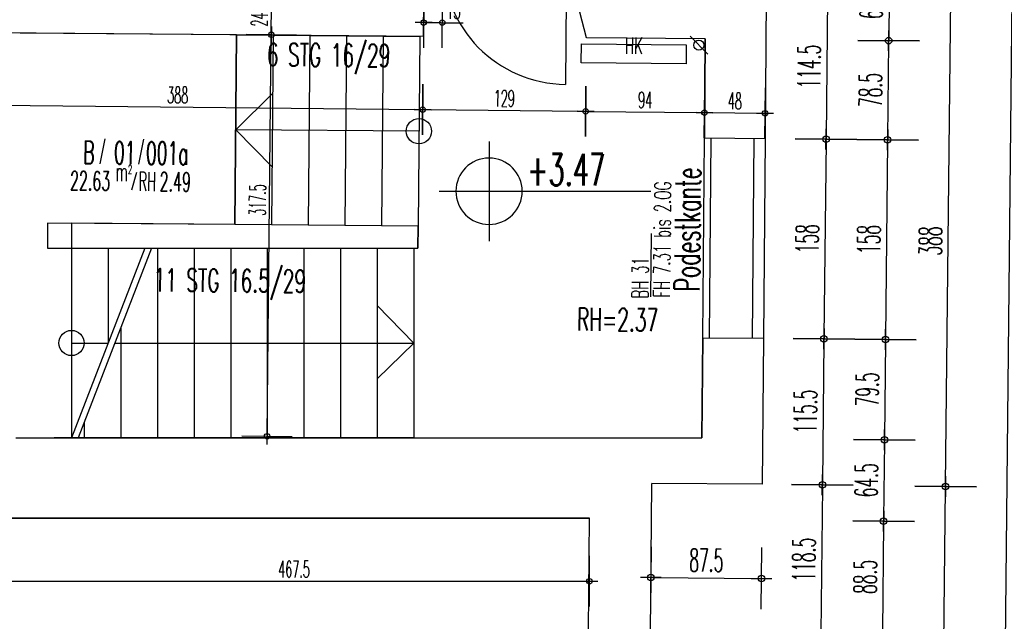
# Model space of a CAD drawing. Extents: x -14.3 to 68.8, y -3.9 to 57.4.
# Tile 27 of 46: x 42.9 to 50.7, y 9.6 to 14.4. Entities that reach past the tile are written whole.
import ezdxf
from ezdxf.enums import TextEntityAlignment as Align

# ---------------------------------------------------------------- set-up
doc = ezdxf.new("R2010")
doc.units = 0
doc.header["$LTSCALE"] = 0.25
doc.header["$MEASUREMENT"] = 0
doc.header["$PDMODE"] = 34
doc.header["$PDSIZE"] = 0.06
doc.layers.get('0').update_dxf_attribs({"color": 30, "linetype": 'CONTINUOUS'})
doc.layers.get('DEFPOINTS').update_dxf_attribs({"linetype": 'CONTINUOUS'})
for name, color, linetype in [('01ATTRMB', 7, 'CONTINUOUS'), ('01BEM-A', 7, 'CONTINUOUS'), ('01BEM-FEN', 7, 'CONTINUOUS'), ('01BEM-I', 7, 'CONTINUOUS'), ('01BEM-TXT', 7, 'CONTINUOUS'), ('01FEN', 4, 'CONTINUOUS'), ('01FLA-POLY1', 1, 'CONTINUOUS'), ('01TGA-HZG', 4, 'CONTINUOUS'), ('01TGA-STG', 4, 'CONTINUOUS'), ('01TRE-LIN', 4, 'CONTINUOUS'), ('01TRE-S', 7, 'CONTINUOUS'), ('01TRE-ST', 9, 'CONTINUOUS'), ('01TUR-S', 7, 'CONTINUOUS'), ('01TXT', 7, 'CONTINUOUS'), ('01WAN', 3, 'CONTINUOUS'), ('01WAN-S', 7, 'CONTINUOUS')]:
    doc.layers.add(name, color=color, linetype=linetype)
doc.styles.add('BOS', font='romans.shx', dxfattribs={"width": 0.6})
doc.styles.add('BOS-BEM', font='romans.shx', dxfattribs={"width": 0.5})
doc.dimstyles.new('BOS-130', dxfattribs={"dimscale": 0.001, "dimtxt": 130, "dimasz": 10.666667, "dimexe": 1.8, "dimexo": 0.1, "dimgap": 30, "dimtad": 1, "dimdec": 4, "dimlfac": 100, "dimrnd": 0.5, "dimzin": 12, "dimtxsty": 'BOS-BEM', "dimblk1": 'BOS-BEM', "dimblk2": 'BOS-BEM', "dimsah": 1, "dimcen": 1.5, "dimse1": 1, "dimse2": 1, "dimclrd": 256, "dimclre": 256, "dimclrt": 256, "dimazin": 3, "dimtfac": 1, "dimtdec": 4, "dimtmove": 0, "dimatfit": 3, "dimtvp": 1.2, "dimtolj": 1, "dimtzin": 0})
doc.dimstyles.new('BOS-180', dxfattribs={"dimscale": 0.001, "dimtxt": 180, "dimasz": 13, "dimexe": 1.8, "dimexo": 0.1, "dimgap": 50, "dimtad": 1, "dimdec": 4, "dimlfac": 100, "dimrnd": 0.5, "dimzin": 12, "dimtxsty": 'BOS-BEM', "dimblk1": 'BOS-BEM', "dimblk2": 'BOS-BEM', "dimsah": 1, "dimcen": 1.5, "dimse1": 1, "dimse2": 1, "dimclrd": 256, "dimclre": 256, "dimclrt": 256, "dimazin": 3, "dimtfac": 1, "dimtdec": 4, "dimtmove": 0, "dimatfit": 3, "dimtvp": 1.2, "dimtolj": 1, "dimtzin": 0})

# ---------------------------------------------------------------- blocks, each defined once
blk = doc.blocks.new('TUR')
at = {"color": 0, "linetype": 'BYBLOCK'}
blk.add_line((0, 0), (0, 1), dxfattribs=at)
blk.add_arc((0, 0), 1, 0, 90, dxfattribs=at)
blk = doc.blocks.new('BOS-BEM')
for p, q in [((0, -18.75), (0, 18.75)), ((-6.25, 0), (6.25, 0))]:
    blk.add_line(p, q)
blk.add_circle((0, 0), 2)
blk = doc.blocks.new('*D1177')
at = {"layer": '01BEM-I'}
blk.add_line((42.7607, 9.94), (47.4157, 9.94), dxfattribs=at)
at = {"layer": 'DEFPOINTS', "color": 0}
for p in [(42.75, 10.44), (47.4263, 10.44), (47.4263, 9.94)]:
    blk.add_point(p, dxfattribs=at)
at = {"layer": '01BEM-I', "xscale": 0.01066666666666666, "yscale": 0.01066666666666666, "zscale": 0.01066666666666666, "rotation": 180}
blk.add_blockref('BOS-BEM', (42.75, 9.94), dxfattribs=at)
at = {"layer": '01BEM-I', "xscale": 0.01066666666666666, "yscale": 0.01066666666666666, "zscale": 0.01066666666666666}
blk.add_blockref('BOS-BEM', (47.4263, 9.94), dxfattribs=at)
at = {"layer": '01BEM-I', "insert": (45.0882, 10.035), "char_height": 0.13, "attachment_point": 5, "style": 'BOS-BEM'}
blk.add_mtext('\\A1;467.5', dxfattribs=at)
blk = doc.blocks.new('*D1214')
at = {"layer": '01BEM-I'}
for p, q in [((46.1241, 14.3587), (46.2505, 14.3577)), ((46.2612, 14.3576), (46.4278, 14.3563))]:
    blk.add_line(p, q, dxfattribs=at)
at = {"layer": 'DEFPOINTS', "color": 0}
for p in [(46.1175, 14.8588), (46.2652, 14.8576), (46.2612, 14.3576)]:
    blk.add_point(p, dxfattribs=at)
at = {"layer": '01BEM-I', "xscale": 0.01066666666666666, "yscale": 0.01066666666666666, "zscale": 0.01066666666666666}
for p, rotation in [((46.1134, 14.3588), 179.5352539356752), ((46.2612, 14.3576), 359.5352539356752)]:
    blk.add_blockref('BOS-BEM', p, dxfattribs=dict(at, rotation=rotation))
at = {"layer": '01BEM-I', "insert": (46.3506, 14.4519), "char_height": 0.13, "attachment_point": 5, "rotation": 359.53525, "style": 'BOS-BEM'}
blk.add_mtext('\\A1;15', dxfattribs=at)
blk = doc.blocks.new('BL_TGA-STGL')
blk.add_line((-0.0707, -0.0707), (0.0707, 0.0707))
blk.add_circle((0, 0), 0.04)
blk = doc.blocks.new('*D1211')
at = {"layer": '01BEM-A'}
blk.add_line((49.3105, 14.5662), (49.2987, 13.4497), dxfattribs=at)
at = {"layer": 'DEFPOINTS', "color": 0}
for p in [(47.8453, 14.5948), (48.816, 13.4418), (49.2986, 13.4367)]:
    blk.add_point(p, dxfattribs=at)
at = {"layer": '01BEM-A', "xscale": 0.013, "yscale": 0.013, "zscale": 0.013}
for p, rotation in [((49.3107, 14.5792), 89.39336692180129), ((49.2986, 13.4367), 269.3933669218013)]:
    blk.add_blockref('BOS-BEM', p, dxfattribs=dict(at, rotation=rotation))
at = {"layer": '01BEM-A', "insert": (49.1646, 14.0095), "char_height": 0.18, "attachment_point": 5, "rotation": 89.39337, "style": 'BOS-BEM'}
blk.add_mtext('\\A1;114.5', dxfattribs=at)
blk = doc.blocks.new('*D1210')
at = {"layer": '01BEM-A'}
blk.add_line((49.2984, 13.4237), (49.282, 11.8698), dxfattribs=at)
at = {"layer": 'DEFPOINTS', "color": 0}
for p in [(48.816, 13.4418), (48.8032, 11.8619), (49.2818, 11.8568)]:
    blk.add_point(p, dxfattribs=at)
at = {"layer": '01BEM-A', "xscale": 0.013, "yscale": 0.013, "zscale": 0.013}
for p, rotation in [((49.2986, 13.4367), 89.39336692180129), ((49.2818, 11.8568), 269.3933669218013)]:
    blk.add_blockref('BOS-BEM', p, dxfattribs=dict(at, rotation=rotation))
at = {"layer": '01BEM-A', "insert": (49.1502, 12.6483), "char_height": 0.18, "attachment_point": 5, "rotation": 89.39337, "style": 'BOS-BEM'}
blk.add_mtext('\\A1;158', dxfattribs=at)
blk = doc.blocks.new('*D1175')
at = {"layer": '01BEM-A'}
blk.add_line((49.2817, 11.8438), (49.2698, 10.7149), dxfattribs=at)
at = {"layer": 'DEFPOINTS', "color": 0}
for p in [(48.8032, 11.8619), (48.7939, 10.7069), (49.2696, 10.7019)]:
    blk.add_point(p, dxfattribs=at)
at = {"layer": '01BEM-A', "xscale": 0.013, "yscale": 0.013, "zscale": 0.013}
for p, rotation in [((49.2818, 11.8568), 89.39336692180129), ((49.2696, 10.7019), 269.3933669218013)]:
    blk.add_blockref('BOS-BEM', p, dxfattribs=dict(at, rotation=rotation))
at = {"layer": '01BEM-A', "insert": (49.1357, 11.2808), "char_height": 0.18, "attachment_point": 5, "rotation": 89.39337, "style": 'BOS-BEM'}
blk.add_mtext('\\A1;115.5', dxfattribs=at)
blk = doc.blocks.new('*D1191')
at = {"layer": '01BEM-A'}
blk.add_line((49.2695, 10.6889), (49.2572, 9.5284), dxfattribs=at)
at = {"layer": 'DEFPOINTS', "color": 0}
for p in [(48.7939, 10.7069), (47.909, 9.5297), (49.2571, 9.5154)]:
    blk.add_point(p, dxfattribs=at)
at = {"layer": '01BEM-A', "xscale": 0.013, "yscale": 0.013, "zscale": 0.013}
for p, rotation in [((49.2696, 10.7019), 89.39336692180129), ((49.2571, 9.5154), 269.3933669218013)]:
    blk.add_blockref('BOS-BEM', p, dxfattribs=dict(at, rotation=rotation))
at = {"layer": '01BEM-A', "insert": (49.1233, 10.1101), "char_height": 0.18, "attachment_point": 5, "rotation": 89.39337, "style": 'BOS-BEM'}
blk.add_mtext('\\A1;118.5', dxfattribs=at)
blk = doc.blocks.new('*D1205')
at = {"layer": '01BEM-A'}
blk.add_line((49.8006, 14.8096), (49.7945, 14.2283), dxfattribs=at)
at = {"layer": 'DEFPOINTS', "color": 0}
for p in [(47.2452, 14.8496), (48.3424, 14.2307), (49.7943, 14.2153)]:
    blk.add_point(p, dxfattribs=at)
at = {"layer": '01BEM-A', "xscale": 0.013, "yscale": 0.013, "zscale": 0.013}
for p, rotation in [((49.8008, 14.8226), 89.39336692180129), ((49.7943, 14.2153), 269.3933669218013)]:
    blk.add_blockref('BOS-BEM', p, dxfattribs=dict(at, rotation=rotation))
at = {"layer": '01BEM-A', "insert": (49.6576, 14.5204), "char_height": 0.18, "attachment_point": 5, "rotation": 89.39337, "style": 'BOS-BEM'}
blk.add_mtext('\\A1;60.5', dxfattribs=at)
blk = doc.blocks.new('*D1204')
at = {"layer": '01BEM-A'}
blk.add_line((49.7942, 14.2023), (49.7862, 13.4444), dxfattribs=at)
at = {"layer": 'DEFPOINTS', "color": 0}
for p in [(48.3424, 14.2307), (48.726, 13.4426), (49.786, 13.4314)]:
    blk.add_point(p, dxfattribs=at)
at = {"layer": '01BEM-A', "xscale": 0.013, "yscale": 0.013, "zscale": 0.013}
for p, rotation in [((49.7943, 14.2153), 89.39336692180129), ((49.786, 13.4314), 269.3933669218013)]:
    blk.add_blockref('BOS-BEM', p, dxfattribs=dict(at, rotation=rotation))
at = {"layer": '01BEM-A', "insert": (49.6502, 13.8248), "char_height": 0.18, "attachment_point": 5, "rotation": 89.39337, "style": 'BOS-BEM'}
blk.add_mtext('\\A1;78.5', dxfattribs=at)
blk = doc.blocks.new('*D1203')
at = {"layer": '01BEM-A'}
blk.add_line((49.7859, 13.4184), (49.7695, 11.8644), dxfattribs=at)
at = {"layer": 'DEFPOINTS', "color": 0}
for p in [(48.726, 13.4426), (48.7132, 11.8626), (49.7693, 11.8514)]:
    blk.add_point(p, dxfattribs=at)
at = {"layer": '01BEM-A', "xscale": 0.013, "yscale": 0.013, "zscale": 0.013}
for p, rotation in [((49.786, 13.4314), 89.39336692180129), ((49.7693, 11.8514), 269.3933669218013)]:
    blk.add_blockref('BOS-BEM', p, dxfattribs=dict(at, rotation=rotation))
at = {"layer": '01BEM-A', "insert": (49.6377, 12.6429), "char_height": 0.18, "attachment_point": 5, "rotation": 89.39337, "style": 'BOS-BEM'}
blk.add_mtext('\\A1;158', dxfattribs=at)
blk = doc.blocks.new('*D1174')
at = {"layer": '01BEM-A'}
blk.add_line((49.7692, 11.8384), (49.7611, 11.0717), dxfattribs=at)
at = {"layer": 'DEFPOINTS', "color": 0}
for p in [(48.7132, 11.8626), (48.3168, 11.074), (49.7609, 11.0587)]:
    blk.add_point(p, dxfattribs=at)
at = {"layer": '01BEM-A', "xscale": 0.013, "yscale": 0.013, "zscale": 0.013}
for p, rotation in [((49.7693, 11.8514), 89.39336692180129), ((49.7609, 11.0587), 269.3933669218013)]:
    blk.add_blockref('BOS-BEM', p, dxfattribs=dict(at, rotation=rotation))
at = {"layer": '01BEM-A', "insert": (49.6251, 11.4566), "char_height": 0.18, "attachment_point": 5, "rotation": 89.39337, "style": 'BOS-BEM'}
blk.add_mtext('\\A1;79.5', dxfattribs=at)
blk = doc.blocks.new('*D1187')
at = {"layer": '01BEM-A'}
blk.add_line((49.7608, 11.0457), (49.7543, 10.4284), dxfattribs=at)
at = {"layer": 'DEFPOINTS', "color": 0}
for p in [(48.3168, 11.074), (47.4263, 10.44), (49.7541, 10.4154)]:
    blk.add_point(p, dxfattribs=at)
at = {"layer": '01BEM-A', "xscale": 0.013, "yscale": 0.013, "zscale": 0.013}
for p, rotation in [((49.7609, 11.0587), 89.39336692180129), ((49.7541, 10.4154), 269.3933669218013)]:
    blk.add_blockref('BOS-BEM', p, dxfattribs=dict(at, rotation=rotation))
at = {"layer": '01BEM-A', "insert": (49.6175, 10.7385), "char_height": 0.18, "attachment_point": 5, "rotation": 89.39337, "style": 'BOS-BEM'}
blk.add_mtext('\\A1;64.5', dxfattribs=at)
blk = doc.blocks.new('*D1186')
at = {"layer": '01BEM-A'}
blk.add_line((49.754, 10.4024), (49.7449, 9.5427), dxfattribs=at)
at = {"layer": 'DEFPOINTS', "color": 0}
for p in [(47.4263, 10.44), (47.6791, 9.5515), (49.7447, 9.5297)]:
    blk.add_point(p, dxfattribs=at)
at = {"layer": '01BEM-A', "xscale": 0.013, "yscale": 0.013, "zscale": 0.013}
for p, rotation in [((49.7541, 10.4154), 89.39336692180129), ((49.7447, 9.5297), 269.3933669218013)]:
    blk.add_blockref('BOS-BEM', p, dxfattribs=dict(at, rotation=rotation))
at = {"layer": '01BEM-A', "insert": (49.6094, 9.974), "char_height": 0.18, "attachment_point": 5, "rotation": 89.39337, "style": 'BOS-BEM'}
blk.add_mtext('\\A1;88.5', dxfattribs=at)
blk = doc.blocks.new('*D844')
at = {"layer": '01BEM-A'}
blk.add_line((50.13, -0.1313), (50.2444, 10.6764), dxfattribs=at)
at = {"layer": 'DEFPOINTS', "color": 0}
for p in [(47.9186, 10.714), (50.2445, 10.6894), (47.8307, -0.12)]:
    blk.add_point(p, dxfattribs=at)
at = {"layer": '01BEM-A', "xscale": 0.013, "yscale": 0.013, "zscale": 0.013}
for p, rotation in [((50.2445, 10.6894), 89.39336692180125), ((50.1298, -0.1443), 269.3933669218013)]:
    blk.add_blockref('BOS-BEM', p, dxfattribs=dict(at, rotation=rotation))
at = {"layer": '01BEM-A', "insert": (50.0472, 5.274), "char_height": 0.18, "attachment_point": 5, "rotation": 89.39337, "style": 'BOS-BEM'}
blk.add_mtext('\\A1;1083.5', dxfattribs=at)
blk = doc.blocks.new('*D1124')
at = {"layer": '01BEM-A'}
blk.add_line((50.2447, 10.7024), (50.2855, 14.5559), dxfattribs=at)
at = {"layer": 'DEFPOINTS', "color": 0}
for p in [(47.8453, 14.5948), (50.2856, 14.5689), (47.9186, 10.714)]:
    blk.add_point(p, dxfattribs=at)
at = {"layer": '01BEM-A', "xscale": 0.013, "yscale": 0.013, "zscale": 0.013}
for p, rotation in [((50.2856, 14.5689), 89.39336692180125), ((50.2445, 10.6894), 269.3933669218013)]:
    blk.add_blockref('BOS-BEM', p, dxfattribs=dict(at, rotation=rotation))
at = {"layer": '01BEM-A', "insert": (50.1251, 12.6306), "char_height": 0.18, "attachment_point": 5, "rotation": 89.39337, "style": 'BOS-BEM'}
blk.add_mtext('\\A1;388', dxfattribs=at)
blk = doc.blocks.new('*D772')
at = {"layer": '01BEM-A'}
blk.add_line((50.6174, -0.1365), (51.196, 54.5058), dxfattribs=at)
at = {"layer": 'DEFPOINTS', "color": 0}
for p in [(47.7738, 54.5551), (51.1961, 54.5188), (47.8307, -0.12)]:
    blk.add_point(p, dxfattribs=at)
at = {"layer": '01BEM-A', "xscale": 0.013, "yscale": 0.013, "zscale": 0.013}
for p, rotation in [((51.1961, 54.5188), 89.39336692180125), ((50.6173, -0.1495), 269.3933669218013)]:
    blk.add_blockref('BOS-BEM', p, dxfattribs=dict(at, rotation=rotation))
at = {"layer": '01BEM-A', "insert": (50.7667, 27.1861), "char_height": 0.18, "attachment_point": 5, "rotation": 89.39337, "style": 'BOS-BEM'}
blk.add_mtext('\\A1;5467', dxfattribs=at)
blk = doc.blocks.new('*D843')
at = {"layer": '01BEM-A'}
blk.add_line((47.8437, -1.975), (48.7809, -1.975), dxfattribs=at)
at = {"layer": 'DEFPOINTS', "color": 0}
for p in [(48.7939, 10.7069), (47.8307, -0.12), (48.7939, -1.975)]:
    blk.add_point(p, dxfattribs=at)
at = {"layer": '01BEM-A', "xscale": 0.013, "yscale": 0.013, "zscale": 0.013, "rotation": 180}
blk.add_blockref('BOS-BEM', (47.8307, -1.975), dxfattribs=at)
at = {"layer": '01BEM-A', "xscale": 0.013, "yscale": 0.013, "zscale": 0.013}
blk.add_blockref('BOS-BEM', (48.7939, -1.975), dxfattribs=at)
at = {"layer": '01BEM-A', "insert": (48.3123, -1.835), "char_height": 0.18, "attachment_point": 5, "style": 'BOS-BEM'}
blk.add_mtext('\\A1;96.5', dxfattribs=at)
blk = doc.blocks.new('*D806')
at = {"layer": '01BEM-A'}
blk.add_line((48.7809, -2.4625), (-4.007, -2.4625), dxfattribs=at)
at = {"layer": 'DEFPOINTS', "color": 0}
for p in [(48.7939, 10.7069), (-4.02, 1.57), (-4.02, -2.4625)]:
    blk.add_point(p, dxfattribs=at)
at = {"layer": '01BEM-A', "xscale": 0.013, "yscale": 0.013, "zscale": 0.013, "rotation": 180}
blk.add_blockref('BOS-BEM', (-4.02, -2.4625), dxfattribs=at)
at = {"layer": '01BEM-A', "xscale": 0.013, "yscale": 0.013, "zscale": 0.013}
blk.add_blockref('BOS-BEM', (48.7939, -2.4625), dxfattribs=at)
at = {"layer": '01BEM-A', "insert": (22.3869, -2.3225), "char_height": 0.18, "attachment_point": 5, "style": 'BOS-BEM'}
blk.add_mtext('\\A1;5281.5', dxfattribs=at)
blk = doc.blocks.new('*D1182')
at = {"layer": '01BEM-A'}
blk.add_line((47.9255, 9.969), (48.7748, 9.9622), dxfattribs=at)
at = {"layer": 'DEFPOINTS', "color": 0}
for p in [(47.9186, 10.714), (48.7939, 10.7069), (48.7878, 9.9621)]:
    blk.add_point(p, dxfattribs=at)
at = {"layer": '01BEM-A', "xscale": 0.013, "yscale": 0.013, "zscale": 0.013}
for p, rotation in [((47.9125, 9.9692), 179.5352539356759), ((48.7878, 9.9621), 359.5352539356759)]:
    blk.add_blockref('BOS-BEM', p, dxfattribs=dict(at, rotation=rotation))
at = {"layer": '01BEM-A', "insert": (48.3513, 10.1056), "char_height": 0.18, "attachment_point": 5, "rotation": 359.53525, "style": 'BOS-BEM'}
blk.add_mtext('\\A1;87.5', dxfattribs=at)
blk = doc.blocks.new('*D1172')
at = {"layer": '01BEM-I'}
blk.add_line((44.8747, 11.0975), (44.9081, 14.2509), dxfattribs=at)
at = {"layer": 'DEFPOINTS', "color": 0}
for p in [(44.9082, 14.2616), (46.1125, 14.2488), (46.0868, 11.074)]:
    blk.add_point(p, dxfattribs=at)
at = {"layer": '01BEM-I', "xscale": 0.01066666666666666, "yscale": 0.01066666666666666, "zscale": 0.01066666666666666}
for p, rotation in [((44.9082, 14.2616), 89.39336692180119), ((44.8746, 11.0869), 269.3933669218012)]:
    blk.add_blockref('BOS-BEM', p, dxfattribs=dict(at, rotation=rotation))
at = {"layer": '01BEM-I', "insert": (44.7993, 12.9552), "char_height": 0.13, "attachment_point": 5, "rotation": 89.39337, "style": 'BOS-BEM'}
blk.add_mtext('\\A1;317.5', dxfattribs=at)
blk = doc.blocks.new('*D1194')
at = {"layer": '01BEM-I'}
blk.add_line((44.9083, 14.2722), (44.9106, 14.49), dxfattribs=at)
at = {"layer": 'DEFPOINTS', "color": 0}
for p in [(44.9107, 14.5007), (45.7623, 14.4917), (46.1125, 14.2488)]:
    blk.add_point(p, dxfattribs=at)
at = {"layer": '01BEM-I', "xscale": 0.01066666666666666, "yscale": 0.01066666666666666, "zscale": 0.01066666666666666}
for p, rotation in [((44.9107, 14.5007), 89.39336692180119), ((44.9082, 14.2616), 269.3933669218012)]:
    blk.add_blockref('BOS-BEM', p, dxfattribs=dict(at, rotation=rotation))
at = {"layer": '01BEM-I', "insert": (44.8144, 14.3821), "char_height": 0.13, "attachment_point": 5, "rotation": 89.39337, "style": 'BOS-BEM'}
blk.add_mtext('\\A1;24', dxfattribs=at)
blk = doc.blocks.new('*D1193')
at = {"layer": '01BEM-I'}
blk.add_line((42.2373, 13.7111), (46.0957, 13.6702), dxfattribs=at)
at = {"layer": 'DEFPOINTS', "color": 0}
for p in [(42.2326, 14.2803), (46.1125, 14.2488), (46.1064, 13.6701)]:
    blk.add_point(p, dxfattribs=at)
at = {"layer": '01BEM-I', "xscale": 0.01066666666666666, "yscale": 0.01066666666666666, "zscale": 0.01066666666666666}
for p, rotation in [((42.2266, 13.7112), 179.3933669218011), ((46.1064, 13.6701), 359.3933669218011)]:
    blk.add_blockref('BOS-BEM', p, dxfattribs=dict(at, rotation=rotation))
at = {"layer": '01BEM-I', "insert": (44.1675, 13.7856), "char_height": 0.13, "attachment_point": 5, "rotation": 359.39337, "style": 'BOS-BEM'}
blk.add_mtext('\\A1;388', dxfattribs=at)
blk = doc.blocks.new('*D1201')
at = {"layer": '01BEM-I'}
blk.add_line((46.117, 13.67), (47.3856, 13.6566), dxfattribs=at)
at = {"layer": 'DEFPOINTS', "color": 0}
for p in [(46.1125, 14.2488), (47.4025, 14.2383), (47.3963, 13.6565)]:
    blk.add_point(p, dxfattribs=at)
at = {"layer": '01BEM-I', "xscale": 0.01066666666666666, "yscale": 0.01066666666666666, "zscale": 0.01066666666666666}
for p, rotation in [((46.1064, 13.6701), 179.3933669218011), ((47.3963, 13.6565), 359.3933669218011)]:
    blk.add_blockref('BOS-BEM', p, dxfattribs=dict(at, rotation=rotation))
at = {"layer": '01BEM-I', "insert": (46.7523, 13.7583), "char_height": 0.13, "attachment_point": 5, "rotation": 359.39337, "style": 'BOS-BEM'}
blk.add_mtext('\\A1;129', dxfattribs=at)
blk = doc.blocks.new('*D1200')
at = {"layer": '01BEM-I'}
blk.add_line((47.407, 13.6563), (48.3256, 13.6466), dxfattribs=at)
at = {"layer": 'DEFPOINTS', "color": 0}
for p in [(47.4025, 14.2383), (48.3424, 14.2307), (48.3362, 13.6465)]:
    blk.add_point(p, dxfattribs=at)
at = {"layer": '01BEM-I', "xscale": 0.01066666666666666, "yscale": 0.01066666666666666, "zscale": 0.01066666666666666}
for p, rotation in [((47.3963, 13.6565), 179.3933669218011), ((48.3362, 13.6465), 359.3933669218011)]:
    blk.add_blockref('BOS-BEM', p, dxfattribs=dict(at, rotation=rotation))
at = {"layer": '01BEM-I', "insert": (47.8673, 13.7465), "char_height": 0.13, "attachment_point": 5, "rotation": 359.39337, "style": 'BOS-BEM'}
blk.add_mtext('\\A1;94', dxfattribs=at)
blk = doc.blocks.new('*D1199')
at = {"layer": '01BEM-I'}
blk.add_line((48.3469, 13.6464), (48.8055, 13.6415), dxfattribs=at)
at = {"layer": 'DEFPOINTS', "color": 0}
for p in [(48.3424, 14.2307), (48.8224, 14.2268), (48.8162, 13.6414)]:
    blk.add_point(p, dxfattribs=at)
at = {"layer": '01BEM-I', "xscale": 0.01066666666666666, "yscale": 0.01066666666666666, "zscale": 0.01066666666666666}
for p, rotation in [((48.3362, 13.6465), 179.3933669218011), ((48.8162, 13.6414), 359.3933669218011)]:
    blk.add_blockref('BOS-BEM', p, dxfattribs=dict(at, rotation=rotation))
at = {"layer": '01BEM-I', "insert": (48.5772, 13.739), "char_height": 0.13, "attachment_point": 5, "rotation": 359.39337, "style": 'BOS-BEM'}
blk.add_mtext('\\A1;48', dxfattribs=at)

msp = doc.modelspace()

# ---------------------------------------------------------------- linework, layer by layer
at = {"layer": '01ATTRMB'}
for p, q in [((43.5911196, 13.4396686), (43.5505087, 13.2407073)), ((43.8978341, 13.4364213), (43.8572231, 13.2374599)), ((43.8413192, 13.1714968), (43.8013581, 13.0339164))]:
    msp.add_line(p, q, dxfattribs=at)
at = {"layer": '01BEM-FEN', "linetype": 'BYBLOCK'}
msp.add_line((47.9123468, 12.1899789), (47.9176402, 12.6899509), dxfattribs=at)
at = {"layer": '01FEN'}
msp.add_line((48.7260498, 13.4425784), (48.713234, 11.8626304), dxfattribs=at)
at = {"layer": '01FLA-POLY1'}
for points in [[(42.8850204, 11.0740265), (48.3168244, 11.0740265), (48.3232469, 11.8657938), (48.3360627, 13.4457418), (48.34243, 14.230716), (47.4024609, 14.2383406), (47.2452136, 14.8496362), (46.2652459, 14.8575852), (46.1174512, 14.8587841), (46.1125034, 14.2488041), (44.632552, 14.2608088), (44.6203852, 12.7608581), (43.1368477, 12.7728919), (43.1367501, 12.5740265), (46.0689174, 12.5740265), (46.0703375, 12.7490968), (44.6203852, 12.7608581), (44.632552, 14.2608088), (42.232631, 14.2802758)], [(47.4191468, 9.5536564), (47.4263364, 10.44), (42.75, 10.44), (41.78, 10.44), (34.445, 10.44), (33.195, 10.44)]]:
    msp.add_lwpolyline(points, dxfattribs=at)
at = {"layer": '01TGA-HZG'}
for p, q in [((47.3608569, 14.0403809), (47.362445, 14.1903725)), ((47.362445, 14.1903725), (48.1923985, 14.1815848)), ((48.1923985, 14.1815848), (48.1908103, 14.0315932)), ((48.1908103, 14.0315932), (47.3608569, 14.0403809))]:
    msp.add_line(p, q, dxfattribs=at)
at = {"layer": '01TRE-LIN'}
for p, q in [((44.6264686, 13.5108335), (44.9187997, 13.7970389)), ((46.0764209, 13.4990721), (44.6264686, 13.5108335)), ((44.6264686, 13.5108335), (44.9140951, 13.2170509)), ((46.0367501, 11.8240265), (45.7467501, 12.1202333)), ((43.3267461, 11.8240265), (43.6167461, 11.8240265)), ((43.6703538, 11.8240265), (46.0367501, 11.8240265)), ((46.0367501, 11.8240265), (45.7467501, 11.5401033))]:
    msp.add_line(p, q, dxfattribs=at)
for centre in [(46.0764209, 13.4990721), (43.3267461, 11.8240265)]:
    msp.add_circle(centre, 0.1, dxfattribs=at)
at = {"layer": '01TRE-S'}
for p, q in [((44.632552, 14.2608088), (44.6203852, 12.7608581)), ((44.632552, 14.2608088), (46.0825043, 14.2490475)), ((46.0825043, 14.2490475), (46.0703375, 12.7490968)), ((48.386061, 13.4453363), (48.3732452, 11.8653883)), ((43.3267461, 12.7713515), (43.3267461, 12.5740265)), ((44.6203852, 12.7608581), (43.3267461, 12.7713515)), ((46.0703375, 12.7490968), (44.6203852, 12.7608581)), ((46.0703375, 12.7490968), (46.0689174, 12.5740265)), ((43.3267461, 12.5740265), (43.9067461, 12.5740265)), ((43.9067461, 12.5740265), (43.3267461, 11.0740265)), ((43.3267461, 12.5740265), (43.3267461, 11.0740265)), ((43.9603538, 12.5740265), (43.3803538, 11.0740265)), ((43.9603538, 12.5740265), (46.0367501, 12.5740265)), ((46.0367501, 12.5740265), (46.0367501, 11.0740265)), ((46.0367501, 12.5740265), (46.0689174, 12.5740265)), ((46.0367501, 11.0740265), (43.1903577, 11.0740265))]:
    msp.add_line(p, q, dxfattribs=at)
at = {"layer": '01TRE-ST'}
for p, q in [((44.9225425, 14.2584565), (44.9103756, 12.7585059)), ((45.212533, 14.2561043), (45.2003661, 12.7561536)), ((45.5025234, 14.253752), (45.4903565, 12.7538013)), ((45.7925139, 14.2513997), (45.780347, 12.7514491)), ((43.6167461, 12.5740265), (43.6167461, 11.8240265)), ((44.0067501, 12.5740265), (44.0067501, 11.0740265)), ((44.2967501, 12.5740265), (44.2967501, 11.0740265)), ((44.5867501, 12.5740265), (44.5867501, 11.0740265)), ((44.8767501, 12.5740265), (44.8767501, 11.0740265)), ((45.1667501, 12.5740265), (45.1667501, 11.0740265)), ((45.4567501, 12.5740265), (45.4567501, 11.0740265)), ((45.7467501, 12.5740265), (45.7467501, 11.0740265)), ((43.7167501, 11.944017), (43.7167501, 11.0740265)), ((43.4267501, 11.194017), (43.4267501, 11.0740265))]:
    msp.add_line(p, q, dxfattribs=at)
at = {"layer": '01TXT'}
for p, q in [((46.6313741, 13.418167), (46.6313741, 12.630667)), ((46.6313741, 13.286917), (46.6313741, 13.024417)), ((46.2376241, 13.024417), (46.3688741, 13.024417)), ((46.3688741, 13.024417), (46.6313741, 13.024417)), ((46.4563741, 13.024417), (47.912899, 13.024417)), ((46.6313741, 13.024417), (46.6313741, 12.761917)), ((46.6313741, 13.024417), (46.8938741, 13.024417))]:
    msp.add_line(p, q, dxfattribs=at)
for start, end in [(90, 180), (0, 90), (180, 270), (270, 0)]:
    msp.add_arc((46.6313741, 13.024417), 0.2625, start, end, dxfattribs=at)
at = {"layer": '01WAN'}
for p, q in [((46.1125034, 14.2488041), (46.1174512, 14.8587841)), ((47.4024609, 14.2383406), (47.2452136, 14.8496362)), ((48.8253343, 14.5868108), (48.8160469, 13.4418484)), ((46.1125034, 14.2488041), (41.5726527, 14.2856292)), ((48.34243, 14.230716), (47.4024609, 14.2383406)), ((48.34243, 14.230716), (48.3360627, 13.4457418)), ((48.3360627, 13.4457418), (48.8160469, 13.4418484)), ((48.3232469, 11.8657938), (48.3168244, 11.0740265)), ((48.3232469, 11.8657938), (48.8032311, 11.8619004)), ((48.8032311, 11.8619004), (48.7938626, 10.7069384)), ((42.8850204, 11.0740265), (48.3168244, 11.0740265)), ((47.9089684, 9.5296825), (47.9185754, 10.7140383)), ((48.7938626, 10.7069384), (47.9185754, 10.7140383)), ((42.75, 10.44), (47.4263364, 10.44)), ((47.4191468, 9.5536564), (47.4263364, 10.44))]:
    msp.add_line(p, q, dxfattribs=at)
at = {"layer": '01WAN-S'}
msp.add_line((48.8160469, 13.4418484), (48.8032311, 11.8619004), dxfattribs=at)

# ---------------------------------------------------------------- block references
at = {"layer": '01TGA-STG', "rotation": 269.3933669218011}
msp.add_blockref('BL_TGA-STGL', (48.2923929, 14.180526), dxfattribs=at)
at = {"layer": '01TUR-S', "xscale": 0.979999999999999, "yscale": 0.979999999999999, "zscale": 0.979999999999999, "rotation": 179.5352539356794}
msp.add_blockref('TUR', (47.2452136, 14.8496362), dxfattribs=at)

# ---------------------------------------------------------------- texts
at = {"layer": '01ATTRMB', "style": 'BOS'}
for s, height, width, p in [('B', 0.18, 0.55, (43.4184078, 13.2421059)), ('01', 0.18, 0.55, (43.662561, 13.2395209)), ('001a', 0.18, 0.55, (43.9157882, 13.2368398)), ('22.63', 0.15, 0.55, (43.3146095, 13.0331084)), ('RH', 0.15, 0.5, (43.8565795, 13.0273702)), ('2.49', 0.15, 0.55, (44.0235647, 13.0256023))]:
    msp.add_text(s, height=height, rotation=359.3934, dxfattribs=dict(at, width=width)).set_placement(p)
at = {"layer": '01ATTRMB', "style": 'BOS', "width": 0.5}
for s, height, p in [('m', 0.15, (43.7711855, 13.1032785)), ('2', 0.07, (43.8065956, 13.1623499))]:
    msp.add_text(s, height=height, rotation=359.3934, dxfattribs=at).set_placement(p, align=Align.RIGHT)
at = {"layer": '01BEM-FEN', "linetype": 'BYBLOCK', "style": 'BOS', "width": 0.6}
for s, p in [('7.31 bis 2.OG', (48.0641355, 12.3682922)), ('31', (47.8929163, 12.3701049)), ('BH', (47.8908473, 12.1746855)), ('FH', (48.0621775, 12.183357))]:
    msp.add_text(s, height=0.13, rotation=89.3934, dxfattribs=at).set_placement(p)
at = {"layer": '01BEM-TXT', "style": 'BOS', "width": 0.6}
msp.add_text('Podestkante', height=0.2, rotation=89.39336692, dxfattribs=at).set_placement((48.2022604, 12.720851), align=Align.MIDDLE)
at = {"layer": '01TGA-HZG', "style": 'BOS', "width": 0.6}
msp.add_text('HK', height=0.13, rotation=359.39336692, dxfattribs=at).set_placement((47.7767067, 14.110982), align=Align.CENTER)
at = {"layer": '01TXT', "style": 'BOS', "width": 0.6}
for s, rotation, p in [('6 STG 16/29', 359.53525394, (45.3612102, 14.0109635)), ('11 STG 16.5/29', 359.53525394, (44.5789612, 12.2278664)), ('RH=2.37', 359.3934, (47.6475287, 11.9192544))]:
    msp.add_text(s, height=0.18, rotation=rotation, dxfattribs=at).set_placement(p, align=Align.CENTER)
msp.add_text('+3.47', height=0.25, dxfattribs=at).set_placement((46.9344792, 13.0700788))

# ---------------------------------------------------------------- dimensions: what is measured, and where the dimension line sits
at = {"layer": '01BEM-A'}
for base, p1, p2, picture, middle in [((51.1961412, 54.5188156), (47.8306948, -0.12), (47.773833, 54.5550515), '*D772', (50.7667311, 27.1861376)), ((49.7943477, 14.2153429), (47.2452136, 14.8496362), (48.34243, 14.230716), '*D1205', (49.6575703, 14.5204425)), ((49.2985765, 13.4367393), (47.8453004, 14.5947603), (48.8160469, 13.4418484), '*D1211', (49.1646328, 14.0094743)), ((50.2856188, 14.5689219), (47.9185754, 10.7140383), (47.8453004, 14.5947603), '*D1124', (50.1250883, 12.6306485)), ((49.7860468, 13.4313551), (48.34243, 14.230716), (48.7260498, 13.4425784), '*D1204', (49.6502051, 13.8248312)), ((49.7693185, 11.8514485), (48.7260498, 13.4425784), (48.713234, 11.8626304), '*D1203', (49.6376905, 12.642884)), ((49.2818482, 11.8568327), (48.8160469, 13.4418484), (48.8032311, 11.8619004), '*D1210', (49.1502202, 12.6482683)), ((49.7609251, 11.0587361), (48.713234, 11.8626304), (48.3168244, 11.0740265), '*D1174', (49.6251297, 11.4565746)), ((49.2696196, 10.701901), (48.8032311, 11.8619004), (48.7938626, 10.7069384), '*D1175', (49.1357417, 11.2808491)), ((49.7541129, 10.4153532), (48.3168244, 11.0740265), (47.4263364, 10.44), '*D1187', (49.6175269, 10.7385269)), ((50.244542, 10.68941066), (47.83069476, -0.12), (47.91857535, 10.71403832), '*D844', (50.0471952, 5.27401579)), ((49.2570569, 9.5154088), (48.7938626, 10.7069384), (47.9089684, 9.5296825), '*D1191', (49.1233461, 10.1101372)), ((49.7447353, 9.5296766), (47.4263364, 10.44), (47.6791382, 9.5515475), '*D1186', (49.6094319, 9.9739972))]:
    dim = msp.add_linear_dim(base=base, p1=p1, p2=p2, angle=89.39336692, dimstyle='BOS-180', dxfattribs=at)
    dim.commit()
    dim.dimension.update_dxf_attribs({"geometry": picture, "text_midpoint": middle})
for base, p1, p2, picture, middle in [((-4.02, -2.4625), (48.7938626, 10.7069384), (-4.02, 1.57), '*D806', (22.3869313, -2.3225)), ((48.7938626, -1.975), (47.8306948, -0.12), (48.7938626, 10.7069384), '*D843', (48.3122787, -1.835))]:
    dim = msp.add_linear_dim(base=base, p1=p1, p2=p2, dimstyle='BOS-180', dxfattribs=at)
    dim.commit()
    dim.dimension.update_dxf_attribs({"geometry": picture, "text_midpoint": middle})
dim = msp.add_aligned_dim(p1=(47.9185754, 10.7140383), p2=(48.7938626, 10.7069384), distance=-0.7449122, dimstyle='BOS-180', dxfattribs=at)
dim.commit()
dim.dimension.update_dxf_attribs({"geometry": '*D1182', "text_midpoint": (48.3513124, 10.1055961)})
at = {"layer": '01BEM-I'}
dim = msp.add_aligned_dim(p1=(46.1174512, 14.8587841), p2=(46.2652459, 14.8575852), distance=-0.4999985, dimstyle='BOS-130', dxfattribs=at)
dim.commit()
dim.dimension.update_dxf_attribs({"geometry": '*D1214', "text_midpoint": (46.3506008, 14.4518811)})
for base, p1, p2, angle, picture, middle in [((44.9107067, 14.5006715), (46.1125034, 14.2488041), (45.7622503, 14.4916552), 89.39336692, '*D1194', (44.8144462, 14.3821194)), ((46.1063761, 13.6701111), (42.232631, 14.2802758), (46.1125034, 14.2488041), 359.39336692, '*D1193', (44.1674966, 13.7856455)), ((47.3962998, 13.6564532), (46.1125034, 14.2488041), (47.4024609, 14.2383406), 359.39336692, '*D1201', (46.7523438, 13.7582768)), ((48.3362442, 13.6465009), (47.4024609, 14.2383406), (48.34243, 14.230716), 359.39336692, '*D1200', (47.8672778, 13.7464717)), ((48.8162159, 13.6414189), (48.34243, 14.230716), (48.8224142, 14.2268226), 359.39336692, '*D1199', (48.5772359, 13.7389546))]:
    dim = msp.add_linear_dim(base=base, p1=p1, p2=p2, angle=angle, dimstyle='BOS-130', dxfattribs=at)
    dim.commit()
    dim.dimension.update_dxf_attribs({"geometry": picture, "text_midpoint": middle})
dim = msp.add_linear_dim(base=(44.9081749, 14.2615557), p1=(46.0867511, 11.0740265), p2=(46.1125034, 14.2488041), angle=89.39336692, dimstyle='BOS-130', dxfattribs=at)
dim.commit()
dim.dimension.update_dxf_attribs({"geometry": '*D1172', "text_midpoint": (44.8943329, 12.9542394), "dimtype": 160})
dim = msp.add_linear_dim(base=(47.4263364, 9.94), p1=(42.75, 10.44), p2=(47.4263364, 10.44), dimstyle='BOS-130', dxfattribs=at)
dim.commit()
dim.dimension.update_dxf_attribs({"geometry": '*D1177', "text_midpoint": (45.0881682, 10.035)})

doc.saveas('drawing.dxf')
